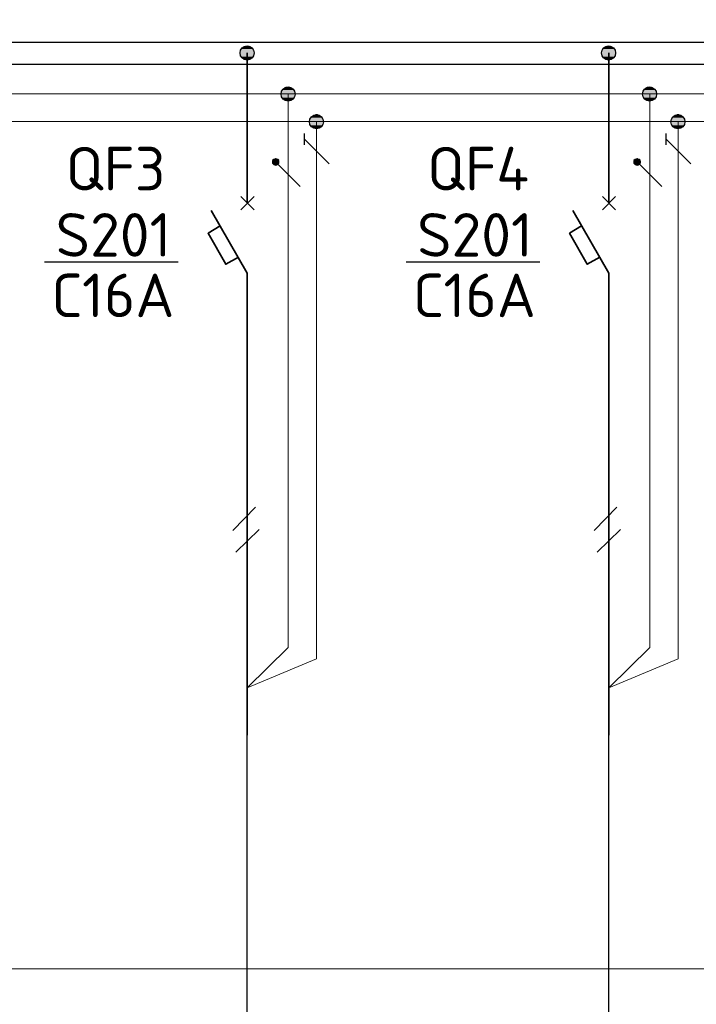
# Model space of a CAD drawing. Header units: millimetres. Extents: x 1114507 to 93926427, y 174473 to 817039.
# Tile 44 of 256: x 1397552 to 1402094, y 772267 to 778872. Entities that reach past the tile are written whole.
import ezdxf

# ---------------------------------------------------------------- set-up
doc = ezdxf.new("R2010")
doc.units = ezdxf.units.MM
doc.layers.add('PDF4_Geometry', color=7, linetype='Continuous')
doc.layers.add('PDF4_Text', color=7, linetype='Continuous')
doc.layers.add('PDF4_Solid Fills', color=7, linetype='Continuous', true_color=0xdd0000)
doc.styles.add('ISOCPEUR 1', font='isocpeur.TTF')
doc.styles.add('PDF ISOCPEUR', font='isocpeur.TTF')

msp = doc.modelspace()

# ---------------------------------------------------------------- linework, layer by layer
at = {"layer": 'PDF4_Geometry', "lineweight": 25}
for p, q in [((1403610.9, 778718.7, 0), (1392289.9, 778718.7, 0)), ((1392289.9, 778574.7, 0), (1403610.9, 778574.7, 0))]:
    msp.add_line(p, q, dxfattribs=at)
at = {"layer": 'PDF4_Geometry', "lineweight": 18, "elevation": 0}
msp.add_lwpolyline([(1428877.8, 783538.5), (1428877.8, 772505.5), (1391337, 772505.5), (1391337, 783538.5)], close=True, dxfattribs=at)
at = {"layer": 'PDF4_Geometry', "lineweight": 35, "elevation": 0}
for points in [[(1399079.1, 777642.9), (1399079.1, 778650.9)], [(1401506, 777642.9), (1401506, 778650.9)], [(1399036.8, 777596.3), (1399125.7, 777685.3)], [(1399125.7, 777596.3), (1399036.8, 777685.3)], [(1401463.6, 777596.3), (1401552.6, 777685.3)], [(1401552.6, 777596.3), (1401463.6, 777685.3)], [(1399079.1, 777172.8), (1398837.7, 777592.1)], [(1401506, 777172.8), (1401264.6, 777592.1)], [(1398897, 777490.4), (1398816.5, 777439.6), (1398935.1, 777232.1), (1399019.8, 777278.7)], [(1401323.9, 777490.4), (1401243.4, 777439.6), (1401362, 777232.1), (1401446.7, 777278.7)], [(1399079.1, 774072.5), (1399079.1, 777172.8)], [(1401506, 774072.5), (1401506, 777172.8)]]:
    msp.add_lwpolyline(points, dxfattribs=at)
at = {"layer": 'PDF4_Geometry', "lineweight": 9, "elevation": 0}
for points in [[(1417654.3, 778375.6), (1403610.9, 778375.6), (1392289.9, 778375.6)], [(1399545, 778189.3), (1399545, 774585), (1399079.1, 774390.2), (1399354.4, 774661.2), (1399354.4, 778375.6)], [(1401971.9, 778189.3), (1401971.9, 774585), (1401506, 774390.2), (1401781.3, 774661.2), (1401781.3, 778375.6)], [(1417654.3, 778189.3), (1392289.9, 778189.3)]]:
    msp.add_lwpolyline(points, dxfattribs=at)
at = {"layer": 'PDF4_Geometry', "lineweight": 25, "elevation": 0}
for points in [[(1399464.6, 778032.6), (1399464.6, 778108.8)], [(1401891.4, 778032.6), (1401891.4, 778108.8)], [(1399629.7, 777905.5), (1399464.6, 778070.7)], [(1402056.6, 777905.5), (1401891.4, 778070.7)], [(1399434.9, 777753), (1399269.7, 777918.2)], [(1401861.8, 777753), (1401696.6, 777918.2)], [(1398561.5, 777244.8), (1397718.7, 777244.8)], [(1398616.6, 777244.8), (1397773.7, 777244.8)], [(1400988.4, 777244.8), (1400145.5, 777244.8)], [(1401043.4, 777244.8), (1400200.6, 777244.8)], [(1398981.7, 775444.8), (1399134.2, 775601.5)], [(1401408.6, 775444.8), (1401561, 775601.5)], [(1399002.9, 775300.8), (1399159.6, 775453.2)], [(1401429.7, 775300.8), (1401586.5, 775453.2)]]:
    msp.add_lwpolyline(points, dxfattribs=at)
for points in [[(1399269.7, 777939.4), (1399257, 777935.2), (1399248.6, 777926.7), (1399248.6, 777909.7), (1399257, 777901.3), (1399269.7, 777897), (1399282.4, 777901.3), (1399290.9, 777909.7), (1399290.9, 777926.7), (1399282.4, 777935.2)], [(1401696.6, 777939.4), (1401683.9, 777935.2), (1401675.4, 777926.7), (1401675.4, 777909.7), (1401683.9, 777901.3), (1401696.6, 777897), (1401709.3, 777901.3), (1401717.7, 777909.7), (1401717.7, 777926.7), (1401709.3, 777935.2)]]:
    msp.add_lwpolyline(points, close=True, dxfattribs=at)
at = {"layer": 'PDF4_Geometry', "lineweight": 30, "elevation": 0}
for points in [[(1399079.1, 768333.7), (1399079.1, 774369)], [(1401506, 768333.7), (1401506, 774369)]]:
    msp.add_lwpolyline(points, dxfattribs=at)
at = {"layer": 'PDF4_Geometry', "lineweight": 30}
for centre in [(1399078.3, 778649.2, 0), (1401505.2, 778649.2, 0), (1399353.6, 778373.9, 0), (1401780.5, 778373.9, 0), (1399544.2, 778187.5, 0), (1401971, 778187.5, 0)]:
    msp.add_circle(centre, 47.4, dxfattribs=at)
at = {"layer": 'PDF4_Solid Fills', "transparency": 33554559}
for points in [[(1399058, 778693.3, 0), (1399108.8, 778689, 0), (1399049.5, 778689, 0)], [(1399066.4, 778697.5, 0), (1399100.3, 778693.3, 0), (1399058, 778693.3, 0)], [(1399058, 778693.3, 0), (1399100.3, 778693.3, 0), (1399108.8, 778689, 0)], [(1399066.4, 778697.5, 0), (1399091.8, 778697.5, 0), (1399100.3, 778693.3, 0)], [(1401484.8, 778693.3, 0), (1401535.6, 778689, 0), (1401476.3, 778689, 0)], [(1401493.3, 778697.5, 0), (1401527.2, 778693.3, 0), (1401484.8, 778693.3, 0)], [(1401484.8, 778693.3, 0), (1401527.2, 778693.3, 0), (1401535.6, 778689, 0)], [(1401493.3, 778697.5, 0), (1401518.7, 778697.5, 0), (1401527.2, 778693.3, 0)], [(1399036.8, 778667.9, 0), (1399130, 778659.4, 0), (1399032.5, 778659.4, 0)], [(1399032.5, 778659.4, 0), (1399130, 778650.9, 0), (1399032.5, 778650.9, 0)], [(1399032.5, 778659.4, 0), (1399130, 778659.4, 0), (1399130, 778650.9, 0)], [(1399032.5, 778650.9, 0), (1399130, 778638.2, 0), (1399032.5, 778638.2, 0)], [(1399032.5, 778650.9, 0), (1399130, 778650.9, 0), (1399130, 778638.2, 0)], [(1399032.5, 778638.2, 0), (1399125.7, 778629.7, 0), (1399036.8, 778629.7, 0)], [(1399032.5, 778638.2, 0), (1399130, 778638.2, 0), (1399125.7, 778629.7, 0)], [(1399041, 778676.3, 0), (1399125.7, 778667.9, 0), (1399036.8, 778667.9, 0)], [(1399036.8, 778667.9, 0), (1399125.7, 778667.9, 0), (1399130, 778659.4, 0)], [(1399036.8, 778629.7, 0), (1399121.5, 778625.5, 0), (1399041, 778625.5, 0)], [(1399036.8, 778629.7, 0), (1399125.7, 778629.7, 0), (1399121.5, 778625.5, 0)], [(1399045.3, 778680.6, 0), (1399121.5, 778676.3, 0), (1399041, 778676.3, 0)], [(1399041, 778676.3, 0), (1399121.5, 778676.3, 0), (1399125.7, 778667.9, 0)], [(1399041, 778625.5, 0), (1399117.3, 778617, 0), (1399045.3, 778617, 0)], [(1399041, 778625.5, 0), (1399121.5, 778625.5, 0), (1399117.3, 778617, 0)], [(1399049.5, 778689, 0), (1399117.3, 778680.6, 0), (1399045.3, 778680.6, 0)], [(1399045.3, 778680.6, 0), (1399117.3, 778680.6, 0), (1399121.5, 778676.3, 0)], [(1399049.5, 778689, 0), (1399108.8, 778689, 0), (1399117.3, 778680.6, 0)], [(1401463.6, 778667.9, 0), (1401556.8, 778659.4, 0), (1401459.4, 778659.4, 0)], [(1401459.4, 778659.4, 0), (1401556.8, 778650.9, 0), (1401459.4, 778650.9, 0)], [(1401459.4, 778659.4, 0), (1401556.8, 778659.4, 0), (1401556.8, 778650.9, 0)], [(1401459.4, 778650.9, 0), (1401556.8, 778638.2, 0), (1401459.4, 778638.2, 0)], [(1401459.4, 778650.9, 0), (1401556.8, 778650.9, 0), (1401556.8, 778638.2, 0)], [(1401459.4, 778638.2, 0), (1401552.6, 778629.7, 0), (1401463.6, 778629.7, 0)], [(1401459.4, 778638.2, 0), (1401556.8, 778638.2, 0), (1401552.6, 778629.7, 0)], [(1401467.9, 778676.3, 0), (1401552.6, 778667.9, 0), (1401463.6, 778667.9, 0)], [(1401463.6, 778667.9, 0), (1401552.6, 778667.9, 0), (1401556.8, 778659.4, 0)], [(1401463.6, 778629.7, 0), (1401548.3, 778625.5, 0), (1401467.9, 778625.5, 0)], [(1401463.6, 778629.7, 0), (1401552.6, 778629.7, 0), (1401548.3, 778625.5, 0)], [(1401472.1, 778680.6, 0), (1401548.3, 778676.3, 0), (1401467.9, 778676.3, 0)], [(1401467.9, 778676.3, 0), (1401548.3, 778676.3, 0), (1401552.6, 778667.9, 0)], [(1401467.9, 778625.5, 0), (1401544.1, 778617, 0), (1401472.1, 778617, 0)], [(1401467.9, 778625.5, 0), (1401548.3, 778625.5, 0), (1401544.1, 778617, 0)], [(1401476.3, 778689, 0), (1401544.1, 778680.6, 0), (1401472.1, 778680.6, 0)], [(1401472.1, 778680.6, 0), (1401544.1, 778680.6, 0), (1401548.3, 778676.3, 0)], [(1401476.3, 778689, 0), (1401535.6, 778689, 0), (1401544.1, 778680.6, 0)], [(1399045.3, 778617, 0), (1399108.8, 778608.6, 0), (1399049.5, 778608.6, 0)], [(1399045.3, 778617, 0), (1399117.3, 778617, 0), (1399108.8, 778608.6, 0)], [(1399049.5, 778608.6, 0), (1399100.3, 778604.3, 0), (1399058, 778604.3, 0)], [(1399049.5, 778608.6, 0), (1399108.8, 778608.6, 0), (1399100.3, 778604.3, 0)], [(1399066.4, 778604.3, 0), (1399083.4, 778600.1, 0), (1399074.9, 778600.1, 0)], [(1399066.4, 778604.3, 0), (1399091.8, 778604.3, 0), (1399083.4, 778600.1, 0)], [(1401472.1, 778617, 0), (1401535.6, 778608.6, 0), (1401476.3, 778608.6, 0)], [(1401472.1, 778617, 0), (1401544.1, 778617, 0), (1401535.6, 778608.6, 0)], [(1401476.3, 778608.6, 0), (1401527.2, 778604.3, 0), (1401484.8, 778604.3, 0)], [(1401476.3, 778608.6, 0), (1401535.6, 778608.6, 0), (1401527.2, 778604.3, 0)], [(1401493.3, 778604.3, 0), (1401510.2, 778600.1, 0), (1401501.7, 778600.1, 0)], [(1401493.3, 778604.3, 0), (1401518.7, 778604.3, 0), (1401510.2, 778600.1, 0)], [(1399307.8, 778392.6, 0), (1399401, 778384.1, 0), (1399303.6, 778384.1, 0)], [(1399303.6, 778384.1, 0), (1399401, 778375.6, 0), (1399303.6, 778375.6, 0)], [(1399303.6, 778384.1, 0), (1399401, 778384.1, 0), (1399401, 778375.6, 0)], [(1399303.6, 778375.6, 0), (1399401, 778367.2, 0), (1399303.6, 778367.2, 0)], [(1399303.6, 778375.6, 0), (1399401, 778375.6, 0), (1399401, 778367.2, 0)], [(1399303.6, 778367.2, 0), (1399396.8, 778358.7, 0), (1399307.8, 778358.7, 0)], [(1399303.6, 778367.2, 0), (1399401, 778367.2, 0), (1399396.8, 778358.7, 0)], [(1399312.1, 778401, 0), (1399396.8, 778392.6, 0), (1399307.8, 778392.6, 0)], [(1399307.8, 778392.6, 0), (1399396.8, 778392.6, 0), (1399401, 778384.1, 0)], [(1399316.3, 778409.5, 0), (1399392.6, 778401, 0), (1399312.1, 778401, 0)], [(1399312.1, 778401, 0), (1399392.6, 778401, 0), (1399396.8, 778392.6, 0)], [(1399324.8, 778413.7, 0), (1399388.3, 778409.5, 0), (1399316.3, 778409.5, 0)], [(1399316.3, 778409.5, 0), (1399388.3, 778409.5, 0), (1399392.6, 778401, 0)], [(1399329, 778418, 0), (1399379.8, 778413.7, 0), (1399324.8, 778413.7, 0)], [(1399324.8, 778413.7, 0), (1399379.8, 778413.7, 0), (1399388.3, 778409.5, 0)], [(1399337.5, 778422.2, 0), (1399375.6, 778418, 0), (1399329, 778418, 0)], [(1399329, 778418, 0), (1399375.6, 778418, 0), (1399379.8, 778413.7, 0)], [(1399337.5, 778422.2, 0), (1399367.1, 778422.2, 0), (1399375.6, 778418, 0)], [(1401734.7, 778392.6, 0), (1401827.9, 778384.1, 0), (1401730.5, 778384.1, 0)], [(1401730.5, 778384.1, 0), (1401827.9, 778375.6, 0), (1401730.5, 778375.6, 0)], [(1401730.5, 778384.1, 0), (1401827.9, 778384.1, 0), (1401827.9, 778375.6, 0)], [(1401730.5, 778375.6, 0), (1401827.9, 778367.2, 0), (1401730.5, 778367.2, 0)], [(1401730.5, 778375.6, 0), (1401827.9, 778375.6, 0), (1401827.9, 778367.2, 0)], [(1401730.5, 778367.2, 0), (1401823.6, 778358.7, 0), (1401734.7, 778358.7, 0)], [(1401730.5, 778367.2, 0), (1401827.9, 778367.2, 0), (1401823.6, 778358.7, 0)], [(1401738.9, 778401, 0), (1401823.6, 778392.6, 0), (1401734.7, 778392.6, 0)], [(1401734.7, 778392.6, 0), (1401823.6, 778392.6, 0), (1401827.9, 778384.1, 0)], [(1401743.2, 778409.5, 0), (1401819.4, 778401, 0), (1401738.9, 778401, 0)], [(1401738.9, 778401, 0), (1401819.4, 778401, 0), (1401823.6, 778392.6, 0)], [(1401751.6, 778413.7, 0), (1401815.2, 778409.5, 0), (1401743.2, 778409.5, 0)], [(1401743.2, 778409.5, 0), (1401815.2, 778409.5, 0), (1401819.4, 778401, 0)], [(1401755.9, 778418, 0), (1401806.7, 778413.7, 0), (1401751.6, 778413.7, 0)], [(1401751.6, 778413.7, 0), (1401806.7, 778413.7, 0), (1401815.2, 778409.5, 0)], [(1401764.3, 778422.2, 0), (1401802.5, 778418, 0), (1401755.9, 778418, 0)], [(1401755.9, 778418, 0), (1401802.5, 778418, 0), (1401806.7, 778413.7, 0)], [(1401764.3, 778422.2, 0), (1401794, 778422.2, 0), (1401802.5, 778418, 0)], [(1399307.8, 778358.7, 0), (1399392.6, 778350.2, 0), (1399312.1, 778350.2, 0)], [(1399307.8, 778358.7, 0), (1399396.8, 778358.7, 0), (1399392.6, 778350.2, 0)], [(1399312.1, 778350.2, 0), (1399388.3, 778341.7, 0), (1399316.3, 778341.7, 0)], [(1399312.1, 778350.2, 0), (1399392.6, 778350.2, 0), (1399388.3, 778341.7, 0)], [(1399316.3, 778341.7, 0), (1399379.8, 778337.5, 0), (1399324.8, 778337.5, 0)], [(1399316.3, 778341.7, 0), (1399388.3, 778341.7, 0), (1399379.8, 778337.5, 0)], [(1399324.8, 778337.5, 0), (1399375.6, 778333.3, 0), (1399329, 778333.3, 0)], [(1399324.8, 778337.5, 0), (1399379.8, 778337.5, 0), (1399375.6, 778333.3, 0)], [(1399329, 778333.3, 0), (1399367.1, 778329, 0), (1399337.5, 778329, 0)], [(1399329, 778333.3, 0), (1399375.6, 778333.3, 0), (1399367.1, 778329, 0)], [(1401734.7, 778358.7, 0), (1401819.4, 778350.2, 0), (1401738.9, 778350.2, 0)], [(1401734.7, 778358.7, 0), (1401823.6, 778358.7, 0), (1401819.4, 778350.2, 0)], [(1401738.9, 778350.2, 0), (1401815.2, 778341.7, 0), (1401743.2, 778341.7, 0)], [(1401738.9, 778350.2, 0), (1401819.4, 778350.2, 0), (1401815.2, 778341.7, 0)], [(1401743.2, 778341.7, 0), (1401806.7, 778337.5, 0), (1401751.6, 778337.5, 0)], [(1401743.2, 778341.7, 0), (1401815.2, 778341.7, 0), (1401806.7, 778337.5, 0)], [(1401751.6, 778337.5, 0), (1401802.5, 778333.3, 0), (1401755.9, 778333.3, 0)], [(1401751.6, 778337.5, 0), (1401806.7, 778337.5, 0), (1401802.5, 778333.3, 0)], [(1401755.9, 778333.3, 0), (1401794, 778329, 0), (1401764.3, 778329, 0)], [(1401755.9, 778333.3, 0), (1401802.5, 778333.3, 0), (1401794, 778329, 0)], [(1399523.8, 778231.6, 0), (1399574.7, 778227.4, 0), (1399515.4, 778227.4, 0)], [(1399532.3, 778235.9, 0), (1399566.2, 778231.6, 0), (1399523.8, 778231.6, 0)], [(1399523.8, 778231.6, 0), (1399566.2, 778231.6, 0), (1399574.7, 778227.4, 0)], [(1399540.8, 778240.1, 0), (1399557.7, 778235.9, 0), (1399532.3, 778235.9, 0)], [(1399532.3, 778235.9, 0), (1399557.7, 778235.9, 0), (1399566.2, 778231.6, 0)], [(1399540.8, 778240.1, 0), (1399549.3, 778240.1, 0), (1399557.7, 778235.9, 0)], [(1401950.7, 778231.6, 0), (1402001.5, 778227.4, 0), (1401942.2, 778227.4, 0)], [(1401959.2, 778235.9, 0), (1401993, 778231.6, 0), (1401950.7, 778231.6, 0)], [(1401950.7, 778231.6, 0), (1401993, 778231.6, 0), (1402001.5, 778227.4, 0)], [(1401967.6, 778240.1, 0), (1401984.6, 778235.9, 0), (1401959.2, 778235.9, 0)], [(1401959.2, 778235.9, 0), (1401984.6, 778235.9, 0), (1401993, 778231.6, 0)], [(1401967.6, 778240.1, 0), (1401976.1, 778240.1, 0), (1401984.6, 778235.9, 0)], [(1399502.7, 778206.2, 0), (1399595.8, 778197.7, 0), (1399498.4, 778197.7, 0)], [(1399498.4, 778197.7, 0), (1399595.8, 778189.3, 0), (1399498.4, 778189.3, 0)], [(1399498.4, 778197.7, 0), (1399595.8, 778197.7, 0), (1399595.8, 778189.3, 0)], [(1399498.4, 778189.3, 0), (1399595.8, 778180.8, 0), (1399498.4, 778180.8, 0)], [(1399498.4, 778189.3, 0), (1399595.8, 778189.3, 0), (1399595.8, 778180.8, 0)], [(1399498.4, 778180.8, 0), (1399591.6, 778172.3, 0), (1399502.7, 778172.3, 0)], [(1399498.4, 778180.8, 0), (1399595.8, 778180.8, 0), (1399591.6, 778172.3, 0)], [(1399506.9, 778214.7, 0), (1399591.6, 778206.2, 0), (1399502.7, 778206.2, 0)], [(1399502.7, 778206.2, 0), (1399591.6, 778206.2, 0), (1399595.8, 778197.7, 0)], [(1399502.7, 778172.3, 0), (1399587.4, 778163.9, 0), (1399506.9, 778163.9, 0)], [(1399502.7, 778172.3, 0), (1399591.6, 778172.3, 0), (1399587.4, 778163.9, 0)], [(1399511.1, 778223.2, 0), (1399587.4, 778214.7, 0), (1399506.9, 778214.7, 0)], [(1399506.9, 778214.7, 0), (1399587.4, 778214.7, 0), (1399591.6, 778206.2, 0)], [(1399506.9, 778163.9, 0), (1399583.1, 778155.4, 0), (1399511.1, 778155.4, 0)], [(1399506.9, 778163.9, 0), (1399587.4, 778163.9, 0), (1399583.1, 778155.4, 0)], [(1399515.4, 778227.4, 0), (1399583.1, 778223.2, 0), (1399511.1, 778223.2, 0)], [(1399511.1, 778223.2, 0), (1399583.1, 778223.2, 0), (1399587.4, 778214.7, 0)], [(1399515.4, 778227.4, 0), (1399574.7, 778227.4, 0), (1399583.1, 778223.2, 0)], [(1401929.5, 778206.2, 0), (1402022.7, 778197.7, 0), (1401925.3, 778197.7, 0)], [(1401925.3, 778197.7, 0), (1402022.7, 778189.3, 0), (1401925.3, 778189.3, 0)], [(1401925.3, 778197.7, 0), (1402022.7, 778197.7, 0), (1402022.7, 778189.3, 0)], [(1401925.3, 778189.3, 0), (1402022.7, 778180.8, 0), (1401925.3, 778180.8, 0)], [(1401925.3, 778189.3, 0), (1402022.7, 778189.3, 0), (1402022.7, 778180.8, 0)], [(1401925.3, 778180.8, 0), (1402018.5, 778172.3, 0), (1401929.5, 778172.3, 0)], [(1401925.3, 778180.8, 0), (1402022.7, 778180.8, 0), (1402018.5, 778172.3, 0)], [(1401933.8, 778214.7, 0), (1402018.5, 778206.2, 0), (1401929.5, 778206.2, 0)], [(1401929.5, 778206.2, 0), (1402018.5, 778206.2, 0), (1402022.7, 778197.7, 0)], [(1401929.5, 778172.3, 0), (1402014.2, 778163.9, 0), (1401933.8, 778163.9, 0)], [(1401929.5, 778172.3, 0), (1402018.5, 778172.3, 0), (1402014.2, 778163.9, 0)], [(1401938, 778223.2, 0), (1402014.2, 778214.7, 0), (1401933.8, 778214.7, 0)], [(1401933.8, 778214.7, 0), (1402014.2, 778214.7, 0), (1402018.5, 778206.2, 0)], [(1401933.8, 778163.9, 0), (1402010, 778155.4, 0), (1401938, 778155.4, 0)], [(1401933.8, 778163.9, 0), (1402014.2, 778163.9, 0), (1402010, 778155.4, 0)], [(1401942.2, 778227.4, 0), (1402010, 778223.2, 0), (1401938, 778223.2, 0)], [(1401938, 778223.2, 0), (1402010, 778223.2, 0), (1402014.2, 778214.7, 0)], [(1401942.2, 778227.4, 0), (1402001.5, 778227.4, 0), (1402010, 778223.2, 0)], [(1399511.1, 778155.4, 0), (1399574.7, 778151.2, 0), (1399515.4, 778151.2, 0)], [(1399511.1, 778155.4, 0), (1399583.1, 778155.4, 0), (1399574.7, 778151.2, 0)], [(1399515.4, 778151.2, 0), (1399566.2, 778146.9, 0), (1399523.8, 778146.9, 0)], [(1399515.4, 778151.2, 0), (1399574.7, 778151.2, 0), (1399566.2, 778146.9, 0)], [(1399523.8, 778146.9, 0), (1399557.7, 778142.7, 0), (1399532.3, 778142.7, 0)], [(1399523.8, 778146.9, 0), (1399566.2, 778146.9, 0), (1399557.7, 778142.7, 0)], [(1401938, 778155.4, 0), (1402001.5, 778151.2, 0), (1401942.2, 778151.2, 0)], [(1401938, 778155.4, 0), (1402010, 778155.4, 0), (1402001.5, 778151.2, 0)], [(1401942.2, 778151.2, 0), (1401993, 778146.9, 0), (1401950.7, 778146.9, 0)], [(1401942.2, 778151.2, 0), (1402001.5, 778151.2, 0), (1401993, 778146.9, 0)], [(1401950.7, 778146.9, 0), (1401984.6, 778142.7, 0), (1401959.2, 778142.7, 0)], [(1401950.7, 778146.9, 0), (1401993, 778146.9, 0), (1401984.6, 778142.7, 0)], [(1399252.8, 777930.9, 0), (1399295.1, 777926.7, 0), (1399248.6, 777926.7, 0)], [(1399248.6, 777926.7, 0), (1399295.1, 777922.4, 0), (1399248.6, 777922.4, 0)], [(1399248.6, 777926.7, 0), (1399295.1, 777926.7, 0), (1399295.1, 777922.4, 0)], [(1399248.6, 777922.4, 0), (1399295.1, 777918.2, 0), (1399248.6, 777918.2, 0)], [(1399248.6, 777922.4, 0), (1399295.1, 777922.4, 0), (1399295.1, 777918.2, 0)], [(1399248.6, 777918.2, 0), (1399295.1, 777914, 0), (1399248.6, 777914, 0)], [(1399248.6, 777918.2, 0), (1399295.1, 777918.2, 0), (1399295.1, 777914, 0)], [(1399248.6, 777914, 0), (1399295.1, 777909.7, 0), (1399248.6, 777909.7, 0)], [(1399248.6, 777914, 0), (1399295.1, 777914, 0), (1399295.1, 777909.7, 0)], [(1399248.6, 777909.7, 0), (1399290.9, 777905.5, 0), (1399252.8, 777905.5, 0)], [(1399248.6, 777909.7, 0), (1399295.1, 777909.7, 0), (1399290.9, 777905.5, 0)], [(1399257, 777939.4, 0), (1399290.9, 777935.2, 0), (1399252.8, 777935.2, 0)], [(1399252.8, 777935.2, 0), (1399290.9, 777930.9, 0), (1399252.8, 777930.9, 0)], [(1399252.8, 777935.2, 0), (1399290.9, 777935.2, 0), (1399290.9, 777930.9, 0)], [(1399252.8, 777930.9, 0), (1399290.9, 777930.9, 0), (1399295.1, 777926.7, 0)], [(1399252.8, 777905.5, 0), (1399290.9, 777901.3, 0), (1399252.8, 777901.3, 0)], [(1399252.8, 777905.5, 0), (1399290.9, 777905.5, 0), (1399290.9, 777901.3, 0)], [(1399252.8, 777901.3, 0), (1399286.7, 777897, 0), (1399257, 777897, 0)], [(1399252.8, 777901.3, 0), (1399290.9, 777901.3, 0), (1399286.7, 777897, 0)], [(1399257, 777939.4, 0), (1399286.7, 777939.4, 0), (1399290.9, 777935.2, 0)], [(1399269.7, 777943.6, 0), (1399278.2, 777939.4, 0), (1399265.5, 777939.4, 0)], [(1399269.7, 777943.6, 0), (1399274, 777943.6, 0), (1399278.2, 777939.4, 0)], [(1401679.6, 777930.9, 0), (1401722, 777926.7, 0), (1401675.4, 777926.7, 0)], [(1401675.4, 777926.7, 0), (1401722, 777922.4, 0), (1401675.4, 777922.4, 0)], [(1401675.4, 777926.7, 0), (1401722, 777926.7, 0), (1401722, 777922.4, 0)], [(1401675.4, 777922.4, 0), (1401722, 777918.2, 0), (1401675.4, 777918.2, 0)], [(1401675.4, 777922.4, 0), (1401722, 777922.4, 0), (1401722, 777918.2, 0)], [(1401675.4, 777918.2, 0), (1401722, 777914, 0), (1401675.4, 777914, 0)], [(1401675.4, 777918.2, 0), (1401722, 777918.2, 0), (1401722, 777914, 0)], [(1401675.4, 777914, 0), (1401722, 777909.7, 0), (1401675.4, 777909.7, 0)], [(1401675.4, 777914, 0), (1401722, 777914, 0), (1401722, 777909.7, 0)], [(1401675.4, 777909.7, 0), (1401717.7, 777905.5, 0), (1401679.6, 777905.5, 0)], [(1401675.4, 777909.7, 0), (1401722, 777909.7, 0), (1401717.7, 777905.5, 0)], [(1401683.9, 777939.4, 0), (1401717.7, 777935.2, 0), (1401679.6, 777935.2, 0)], [(1401679.6, 777935.2, 0), (1401717.7, 777930.9, 0), (1401679.6, 777930.9, 0)], [(1401679.6, 777935.2, 0), (1401717.7, 777935.2, 0), (1401717.7, 777930.9, 0)], [(1401679.6, 777930.9, 0), (1401717.7, 777930.9, 0), (1401722, 777926.7, 0)], [(1401679.6, 777905.5, 0), (1401717.7, 777901.3, 0), (1401679.6, 777901.3, 0)], [(1401679.6, 777905.5, 0), (1401717.7, 777905.5, 0), (1401717.7, 777901.3, 0)], [(1401679.6, 777901.3, 0), (1401713.5, 777897, 0), (1401683.9, 777897, 0)], [(1401679.6, 777901.3, 0), (1401717.7, 777901.3, 0), (1401713.5, 777897, 0)], [(1401683.9, 777939.4, 0), (1401713.5, 777939.4, 0), (1401717.7, 777935.2, 0)], [(1401696.6, 777943.6, 0), (1401705, 777939.4, 0), (1401692.3, 777939.4, 0)], [(1401696.6, 777943.6, 0), (1401700.8, 777943.6, 0), (1401705, 777939.4, 0)], [(1399261.3, 777897, 0), (1399278.2, 777892.8, 0), (1399265.5, 777892.8, 0)], [(1399261.3, 777897, 0), (1399282.4, 777897, 0), (1399278.2, 777892.8, 0)], [(1401688.1, 777897, 0), (1401705, 777892.8, 0), (1401692.3, 777892.8, 0)], [(1401688.1, 777897, 0), (1401709.3, 777897, 0), (1401705, 777892.8, 0)]]:
    msp.add_solid(points, dxfattribs=at)

# ---------------------------------------------------------------- texts
at = {"linetype": 'ByBlock', "lineweight": 30, "ltscale": 10, "insert": (1197603, 784433.1, 0), "char_height": 250, "width": 18040, "attachment_point": 1, "style": 'ISOCPEUR 1'}
msp.add_mtext('     Рабочая документация по объекту: {\\C7;школы ^J}     Настоящий проект выполнен на основании чертежей марки АС, ВК и ОВ в соответствии с требованиями КМК и ПУЭ.\\P     Внешнее электроснабжение решается в отдельном проекте "Внутриплощадочных сетей"\\P     Проект энергоснабжения школы.\\P     Установленная мощность 33,6 кВт; Расчетная мощность 30,2 кВт  \\P     По надежности энергоснабжения школа относится к потребителям II категории.\\P\\pi1291.6675,t0,19518.5175;{\\LСиловое электрооборудование:\\P\\pi0,tz;}     В качестве вводно-распределительного и силового щита принят щит {\\C0;ПР11-3060-21УЗ (изготовить индв. по заказу) }. В качестве осветительного и силового щита принять щит ЩРВ-6 {\\C0;(изготовить индв. по заказу)} и щит комплектный ОЩВ.\\P\\pt0,19518.5175;     Электропотребителями здания  являются: освещение, штепсельные розетки, электропотребители технологического оборудования. Главный распределительный щит, силовые щиты и щиты освещения приняты сборными с модульными автоматическими выключателями с установкой на DIN-рейку по индивидуальному заказу. В распределительных щитах предусматривается устройство заземляющей шины. Фазораспределение злектронагрузок должно быть равномерным. Автоматические выключатели на розеточных группах имеют устройства  защитного отключения. \\P\\ptz;     Силовыми электроприемниками являются потребители сантехнического и технологического оборудования помещений. Магистральные и распределительные сети выполняются медным кабелем ВВГнг  в винипластовых  трубах в стенах срыто под штукатуркой. Ответвительные коробки установить скрыто на стене.\\P     1.  Розетки разместить на высоте 1800 мм от чистого пола в  помещениях   для  пребывания  детей  (А также см. уточнение по плану)  согласно пункта 12.34 КМК КМК КМК 2.04.17-19. ^J     2.  Выключатели во всех помещениях разместить на высоте 1800 мм.  Отступ от проёмов дверей - 200 мм, а также см. уточнение по плану.^J  Допускается установка выключателей под потолком с управлением при помощи шнура. ПУЭ п. 6.6.31.^J  Установка штепсельных розеток в ванных комнатах, душевых, мыльных помещениях бань, помещениях, содержащих нагреватели для саун (далее по тексту «саунах»), а также в стиральных помещениях прачечных не допускается ПУЭ п. 7.1.48.^JМинимальное расстояние от выключателей, штепсельных розеток и элементов электроустановок до газопроводов должно быть не менее 0,5 м ПУЭ п. 7.1.50.\\P{\\O      \\L\\oЭлектроосвещение}\\P     В соответствии КМК КМК 2.01.05-19. в проекте предусматривается общее рабочее, эвакуационное освещение на напряжение 220В.  Рабочее освещение предусматривается во всех помещениях комплекса, эвакуационное - в коридорах, в фойе, лестничных клетках, вестибюле. На выходах по пути эвакуации устанавливаются световые указатели "Выход" с аккумуляторными  батареями. Светильники аварийного освещения обозначаются значком "А" и выбираются из числа светильников рабочего освещения и питаются от щита ЩАО. Управление освещением выполняется включателями, устанавливаемыми по месту. Выбор светильников произведен в соответствии с назначением помещений, их конструктивными особенностями и характеристикой окружающей среды. В качестве источников света приняты светильники потолочные светодиодные LED панели и {\\C0;светодиодные линейные светильники} . Групповые сети освещения выполняются медным кабелем ВВГнг в винипластовой трубе.\\P\\pi1896.36,t0,28627.16;{\\LЗаземление}\\P\\pi0,tz;     Для защиты от поражения  электрическим током применяется система заземления TN-S  (используется 3я и 5я  жила  кабеля) и выполняется уравнивание потенциалов. Все металлические нетоковедущие части электрооборудования подлежат заземлению. В качестве заземляющих проводников используются нулевые провода сети и специальные заземляющие проводники, прокладываемые совместно с рабочими проводниками от электрощитов до электропотребителей. Сопротивление растеканию тока заземляющих устройств не должно превышать 4 Ом в любое время года. Внутренний контур заземления необходимо присоединить к наружному контуру заземления. Защита от заноса высокого потенциала и уравнивание потенциалов выполняется путем присоединения металлической арматуры фундаментов к горизонтальному  заземлителю. Все соединения выполнить сваркой.', dxfattribs=at)
at = {"layer": 'PDF4_Text', "char_height": 292.09, "attachment_point": 7, "style": 'PDF ISOCPEUR'}
for s, insert in [('QF3', (1397859.9, 777727.2, 0)), ('QF4', (1400286.7, 777727.2, 0)), ('S201', (1397793.2, 777282.9, 0)), ('S201', (1400220, 777282.9, 0))]:
    msp.add_mtext(s, dxfattribs=dict(at, insert=insert))
at = {"layer": 'PDF4_Text', "char_height": 292.09, "width": 496.55, "attachment_point": 7, "style": 'PDF ISOCPEUR'}
for insert in [(1397774.2, 776876.4, 0), (1400201, 776876.4, 0)]:
    msp.add_mtext('С16A', dxfattribs=dict(at, insert=insert))

doc.saveas('drawing.dxf')
